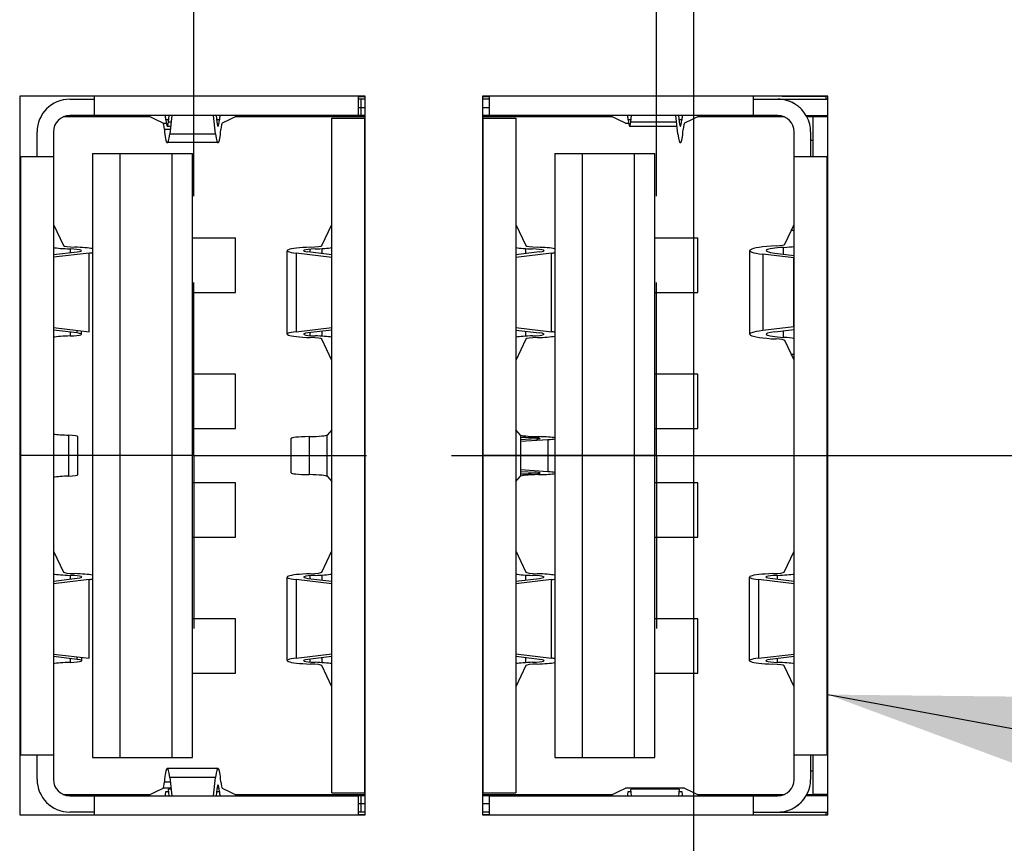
# Model space of a CAD drawing. Header units: inches. Extents: x 0.2 to 16.8, y 0.2 to 10.8.
# Tile 7 of 18: x 9 to 9.7, y 6 to 6.6. Entities that reach past the tile are written whole.
import ezdxf

# ---------------------------------------------------------------- set-up
doc = ezdxf.new("R2010")
doc.units = ezdxf.units.IN
doc.header["$LTSCALE"] = 0.935
doc.header["$MEASUREMENT"] = 0
doc.linetypes.add('CENTER', pattern=[0.6, 0.375, -0.075, 0.075, -0.075])
doc.layers.get('0').update_dxf_attribs({"linetype": 'CONTINUOUS'})
for name, color, linetype in [('02___PRT_ALL_AXES', 7, 'CONTINUOUS'), ('DETAIL', 7, 'CONTINUOUS'), ('DIMENSIONS', 7, 'CONTINUOUS')]:
    doc.layers.add(name, color=color, linetype=linetype)
doc.styles.get("Standard").update_dxf_attribs({"font": 'txt', "width": 0.8})
doc.dimstyles.new('DIMSTYLE_1', dxfattribs={"dimtxt": 0.125, "dimasz": 0.18, "dimexe": 0.18, "dimexo": 0.0625, "dimgap": 0.09, "dimtad": 0, "dimtih": 1, "dimtoh": 1, "dimdec": 3, "dimzin": 4, "dimdsep": 46, "dimtxsty": 'STANDARD', "dimblk": '_FILLED', "dimblk1": '_FILLED', "dimblk2": '_FILLED', "dimcen": 0.09, "dimadec": 0, "dimazin": 0, "dimtp": 0.01, "dimtm": 0.01, "dimtfac": 1, "dimtdec": 3, "dimtofl": 0, "dimtmove": 0, "dimatfit": 3, "dimldrblk": '_FILLED', "dimfxl": 1, "dimtolj": 1, "dimtzin": 4, "dimarcsym": 0})
doc.dimstyles.get("Standard").update_dxf_attribs({"dimtxt": 0.125, "dimasz": 0.18, "dimexe": 0.18, "dimexo": 0.0625, "dimgap": 0.09, "dimtad": 0, "dimtih": 1, "dimtoh": 1, "dimdec": 3, "dimzin": 4, "dimdsep": 46, "dimtxsty": 'STANDARD', "dimblk": '_FILLED', "dimblk1": '_FILLED', "dimblk2": '_FILLED', "dimcen": 0.09, "dimadec": 0, "dimazin": 0, "dimtol": 1, "dimtp": 0.01, "dimtm": 0.01, "dimtfac": 1, "dimtdec": 3, "dimtofl": 0, "dimtmove": 0, "dimatfit": 3, "dimldrblk": '_FILLED', "dimfxl": 1, "dimtolj": 1, "dimtzin": 4, "dimarcsym": 0})

# ---------------------------------------------------------------- blocks, each defined once
blk = doc.blocks.new('*D3')
at = {"layer": 'DIMENSIONS', "color": 2, "linetype": 'CONTINUOUS'}
blk.add_line((9.31423, 6.27703), (11.03123, 6.27703), dxfattribs=at)
at = {"layer": 'DIMENSIONS', "color": 2, "linetype": 'CONTINUOUS', "insert": (11.09373, 6.33953), "char_height": 0.125, "width": 1.325, "attachment_point": 1, "line_spacing_factor": 0.9}
blk.add_mtext('2.963{\\Ftxt.shx;\\W1.000000;\\H0.125000; }[75.25]', dxfattribs=at)
blk = doc.blocks.new('_FILLED')
at = {"color": 0, "linetype": 'BYBLOCK'}
blk.add_solid([(0, 0), (-1, 0.1736), (-1, -0.1736)], dxfattribs=at)
blk = doc.blocks.new('*D26')
at = {"layer": 'DIMENSIONS', "color": 2, "linetype": 'CONTINUOUS'}
blk.add_line((9.12773, 6.46463), (9.12773, 8.94453), dxfattribs=at)
at = {"layer": 'DIMENSIONS', "color": 2, "linetype": 'CONTINUOUS', "insert": (9.06523, 9.00703), "char_height": 0.125, "width": 1.225, "attachment_point": 1, "rotation": 90, "line_spacing_factor": 0.9}
blk.add_mtext('.723{\\Ftxt.shx;\\W1.000000;\\H0.125000; }[18.36]', dxfattribs=at)
blk = doc.blocks.new('*D27')
at = {"layer": 'DIMENSIONS', "color": 2, "linetype": 'CONTINUOUS'}
blk.add_line((9.46273, 6.46463), (9.46273, 8.94453), dxfattribs=at)
at = {"layer": 'DIMENSIONS', "color": 2, "linetype": 'CONTINUOUS', "insert": (9.40023, 9.00703), "char_height": 0.125, "width": 1.125, "attachment_point": 1, "rotation": 90, "line_spacing_factor": 0.9}
blk.add_mtext('.388{\\Ftxt.shx;\\W1.000000;\\H0.125000; }[9.86]', dxfattribs=at)
blk = doc.blocks.new('*D28')
at = {"layer": 'DIMENSIONS', "color": 2, "linetype": 'CONTINUOUS'}
for p, q in [((9.68746, 8.67091), (9.68746, 8.94453)), ((9.48973, 8.52366), (9.68746, 8.67091)), ((9.48973, 5.72263), (9.48973, 8.52366))]:
    blk.add_line(p, q, dxfattribs=at)
at = {"layer": 'DIMENSIONS', "color": 2, "linetype": 'CONTINUOUS', "insert": (9.62496, 9.00703), "char_height": 0.125, "width": 1.125, "attachment_point": 1, "rotation": 90, "line_spacing_factor": 0.9}
blk.add_mtext('.361{\\Ftxt.shx;\\W1.000000;\\H0.125000; }[9.17]', dxfattribs=at)

msp = doc.modelspace()

# ---------------------------------------------------------------- linework, layer by layer
at = {"color": 6, "linetype": 'CONTINUOUS'}
for p, q in [((9.00173, 6.53703), (9.00173, 6.01703)), ((9.25173, 6.53703), (9.00173, 6.53703)), ((9.05563, 6.53703), (9.05563, 6.523)), ((9.24697, 6.523), (9.24697, 6.53703)), ((9.25173, 6.01703), (9.25173, 6.53703)), ((9.33673, 6.53703), (9.33673, 6.01703)), ((9.58673, 6.53703), (9.33673, 6.53703)), ((9.34146, 6.53703), (9.34146, 6.523)), ((9.5328, 6.523), (9.5328, 6.53703)), ((9.58516, 6.53703), (9.58516, 6.53677)), ((9.58673, 6.01703), (9.58673, 6.53703)), ((9.03792, 6.53481), (9.05563, 6.53481)), ((9.24697, 6.5289), (9.25173, 6.5289)), ((9.33673, 6.5289), (9.34146, 6.5289)), ((9.5328, 6.53481), (9.58673, 6.53481)), ((9.0961, 6.52201), (9.0332, 6.52201)), ((9.24697, 6.523), (9.03792, 6.523)), ((9.1435, 6.50972), (9.14193, 6.523)), ((9.14384, 6.523), (9.14439, 6.51835)), ((9.15975, 6.523), (9.14831, 6.51755)), ((9.25173, 6.52201), (9.15768, 6.52201)), ((9.22768, 6.03284), (9.22768, 6.52103)), ((9.2513, 6.52103), (9.2513, 6.03284)), ((9.43075, 6.52201), (9.33673, 6.52201)), ((9.33713, 6.03284), (9.33713, 6.52103)), ((9.55052, 6.523), (9.34146, 6.523)), ((9.36075, 6.52103), (9.36075, 6.03284)), ((9.47848, 6.523), (9.47903, 6.51835)), ((9.4944, 6.523), (9.48296, 6.51755)), ((9.55524, 6.52201), (9.49233, 6.52201)), ((9.57097, 6.523), (9.58673, 6.523)), ((9.58673, 6.52201), (9.57611, 6.52201)), ((9.10548, 6.51755), (9.10776, 6.51755)), ((9.10959, 6.51991), (9.10749, 6.51991)), ((9.11093, 6.5152), (9.10852, 6.5152)), ((9.1094, 6.51835), (9.11131, 6.51835)), ((9.1463, 6.51991), (9.1442, 6.51991)), ((9.44423, 6.51991), (9.44213, 6.51991)), ((9.4775, 6.5152), (9.44317, 6.5152)), ((9.44405, 6.51835), (9.47713, 6.51835)), ((9.48095, 6.51991), (9.47885, 6.51991)), ((9.0143, 6.49347), (9.0143, 6.51118)), ((9.02611, 6.51118), (9.02611, 6.04268)), ((9.11066, 6.51285), (9.10645, 6.51285)), ((9.11029, 6.50972), (9.1435, 6.50972)), ((9.56233, 6.04268), (9.56233, 6.51118)), ((9.57414, 6.51118), (9.57414, 6.49347)), ((9.14527, 6.5034), (9.10852, 6.5034)), ((9.00173, 6.49347), (9.02611, 6.49347)), ((9.00249, 6.0604), (9.00249, 6.49347)), ((9.05445, 6.49544), (9.05445, 6.05843)), ((9.07414, 6.49544), (9.07414, 6.05843)), ((9.11193, 6.49544), (9.11193, 6.05843)), ((9.12689, 6.05843), (9.12689, 6.49544)), ((9.3891, 6.49544), (9.3891, 6.05843)), ((9.40878, 6.49544), (9.40878, 6.05843)), ((9.44658, 6.49544), (9.44658, 6.05843)), ((9.46154, 6.05843), (9.46154, 6.49544)), ((9.56233, 6.49347), (9.58673, 6.49347)), ((9.58595, 6.49347), (9.58595, 6.0604)), ((9.22037, 6.4289), (9.22768, 6.44426)), ((9.36075, 6.44426), (9.36807, 6.4289)), ((9.56038, 6.44005), (9.56233, 6.44414)), ((9.55552, 6.42983), (9.56035, 6.43999)), ((9.12689, 6.43441), (9.15799, 6.43441)), ((9.158, 6.39504), (9.158, 6.43441)), ((9.46154, 6.43441), (9.49264, 6.43441)), ((9.49264, 6.39504), (9.49264, 6.43441)), ((9.02611, 6.42237), (9.04335, 6.42441)), ((9.05201, 6.42353), (9.02611, 6.42046)), ((9.03817, 6.42654), (9.03817, 6.4238)), ((9.1954, 6.36484), (9.1954, 6.42524)), ((9.20174, 6.42347), (9.20174, 6.36662)), ((9.22768, 6.42041), (9.20174, 6.42347)), ((9.21205, 6.42415), (9.21205, 6.42629)), ((9.22037, 6.42672), (9.22037, 6.42317)), ((9.38669, 6.42347), (9.36075, 6.42041)), ((9.53014, 6.36479), (9.53014, 6.42529)), ((9.53965, 6.42264), (9.53965, 6.36745)), ((9.56202, 6.42), (9.53965, 6.42264)), ((9.54828, 6.42352), (9.56233, 6.42186)), ((9.55463, 6.42277), (9.55463, 6.4276)), ((9.56202, 6.37009), (9.56202, 6.42)), ((9.56202, 6.42), (9.56233, 6.42)), ((9.12689, 6.39504), (9.15799, 6.39504)), ((9.46154, 6.39504), (9.49264, 6.39504)), ((9.03817, 6.36629), (9.03817, 6.36355)), ((9.04335, 6.36567), (9.04335, 6.36758)), ((9.0465, 6.36479), (9.0465, 6.36721)), ((9.20174, 6.36662), (9.22768, 6.36968)), ((9.21205, 6.36379), (9.21205, 6.36593)), ((9.22037, 6.36691), (9.22037, 6.36337)), ((9.36075, 6.36968), (9.38669, 6.36662)), ((9.56202, 6.37009), (9.53965, 6.36745)), ((9.54828, 6.36656), (9.56233, 6.36822)), ((9.55463, 6.36249), (9.55463, 6.36731)), ((9.56202, 6.37009), (9.56233, 6.37009)), ((9.22768, 6.34583), (9.22037, 6.36119)), ((9.36807, 6.36119), (9.36075, 6.34583)), ((9.56035, 6.35009), (9.55552, 6.36025)), ((9.56233, 6.34595), (9.56038, 6.35004)), ((9.15799, 6.33599), (9.12689, 6.33599)), ((9.158, 6.29662), (9.158, 6.33599)), ((9.49264, 6.33599), (9.46154, 6.33599)), ((9.49264, 6.29662), (9.49264, 6.33599)), ((9.12689, 6.29662), (9.15799, 6.29662)), ((9.22768, 6.29563), (9.22426, 6.29185)), ((9.36417, 6.29185), (9.36075, 6.29563)), ((9.46154, 6.29662), (9.49264, 6.29662)), ((9.0373, 6.26213), (9.0373, 6.29173)), ((9.04384, 6.26306), (9.04384, 6.29081)), ((9.19815, 6.26439), (9.19815, 6.28947)), ((9.21122, 6.2907), (9.21122, 6.26317)), ((9.22426, 6.26201), (9.22426, 6.29185)), ((9.36417, 6.28731), (9.38394, 6.28854)), ((9.38394, 6.26532), (9.36417, 6.26655)), ((9.15799, 6.25725), (9.12689, 6.25725)), ((9.158, 6.21788), (9.158, 6.25725)), ((9.22426, 6.26201), (9.22768, 6.25823)), ((9.36075, 6.25823), (9.36417, 6.26201)), ((9.49264, 6.25725), (9.46154, 6.25725)), ((9.49264, 6.21788), (9.49264, 6.25725)), ((9.12689, 6.21788), (9.15799, 6.21788)), ((9.46154, 6.21788), (9.49264, 6.21788)), ((9.22037, 6.19268), (9.22768, 6.20803)), ((9.36075, 6.20803), (9.36807, 6.19268)), ((9.5551, 6.19273), (9.56233, 6.20792)), ((9.02611, 6.18614), (9.04342, 6.18819)), ((9.05205, 6.1873), (9.02611, 6.18424)), ((9.03824, 6.19032), (9.03824, 6.18757)), ((9.1954, 6.12862), (9.1954, 6.18902)), ((9.20174, 6.18725), (9.20174, 6.1304)), ((9.22768, 6.18419), (9.20174, 6.18725)), ((9.21205, 6.18793), (9.21205, 6.19007)), ((9.22037, 6.1905), (9.22037, 6.18695)), ((9.38669, 6.18725), (9.36075, 6.18419)), ((9.53004, 6.12857), (9.53004, 6.18907)), ((9.56233, 6.18424), (9.53639, 6.1873)), ((9.53639, 6.1873), (9.53639, 6.13034)), ((9.54501, 6.18819), (9.56233, 6.18614)), ((9.5502, 6.18757), (9.5502, 6.19032)), ((9.15799, 6.15882), (9.12689, 6.15882)), ((9.158, 6.11945), (9.158, 6.15882)), ((9.49264, 6.15882), (9.46154, 6.15882)), ((9.49264, 6.11945), (9.49264, 6.15882)), ((9.03824, 6.13007), (9.03824, 6.12733)), ((9.04342, 6.12946), (9.04342, 6.13136)), ((9.0466, 6.12857), (9.0466, 6.13099)), ((9.20174, 6.1304), (9.22768, 6.13346)), ((9.21205, 6.12757), (9.21205, 6.12971)), ((9.22037, 6.13069), (9.22037, 6.12715)), ((9.36075, 6.13346), (9.38669, 6.1304)), ((9.53639, 6.13034), (9.56233, 6.1334)), ((9.56233, 6.1315), (9.54501, 6.12946)), ((9.5502, 6.12733), (9.5502, 6.13007)), ((9.22768, 6.10961), (9.22037, 6.12497)), ((9.36807, 6.12497), (9.36075, 6.10961)), ((9.56233, 6.10973), (9.5551, 6.12491)), ((9.12689, 6.11945), (9.15799, 6.11945)), ((9.46154, 6.11945), (9.49264, 6.11945)), ((9.00173, 6.0604), (9.02611, 6.0604)), ((9.0143, 6.04268), (9.0143, 6.0604)), ((9.05445, 6.05843), (9.12689, 6.05843)), ((9.56233, 6.0604), (9.58673, 6.0604)), ((9.57414, 6.0604), (9.57414, 6.04268)), ((9.14527, 6.05046), (9.10852, 6.05046)), ((9.1435, 6.04414), (9.11029, 6.04414)), ((9.14193, 6.03087), (9.1435, 6.04414)), ((9.11121, 6.03632), (9.10548, 6.03632)), ((9.10645, 6.04101), (9.11066, 6.04101)), ((9.14603, 6.03632), (9.14452, 6.03632)), ((9.14831, 6.03632), (9.15975, 6.03087)), ((9.0332, 6.03185), (9.0961, 6.03185)), ((9.03792, 6.03087), (9.24697, 6.03087)), ((9.05563, 6.03087), (9.05563, 6.01703)), ((9.14439, 6.03551), (9.14384, 6.03087)), ((9.15768, 6.03185), (9.25173, 6.03185)), ((9.24697, 6.01703), (9.24697, 6.03087)), ((9.33673, 6.03185), (9.43075, 6.03185)), ((9.34146, 6.03087), (9.55052, 6.03087)), ((9.34146, 6.03087), (9.34146, 6.01703)), ((9.49233, 6.03185), (9.55524, 6.03185)), ((9.5328, 6.01703), (9.5328, 6.03087)), ((9.58673, 6.03087), (9.57097, 6.03087)), ((9.58673, 6.03185), (9.57611, 6.03185)), ((9.25173, 6.02496), (9.24697, 6.02496)), ((9.34146, 6.02496), (9.33673, 6.02496)), ((9.00173, 6.01703), (9.25173, 6.01703)), ((9.05563, 6.01906), (9.03792, 6.01906)), ((9.33673, 6.01703), (9.58673, 6.01703)), ((9.5328, 6.01906), (9.58673, 6.01906)), ((9.55367, 6.01703), (9.55367, 6.01709)), ((9.58516, 6.01709), (9.58516, 6.01703))]:
    msp.add_line(p, q, dxfattribs=at)
at = {"color": 7, "linetype": 'CONTINUOUS'}
for p, q in [((9.24697, 6.53677), (9.25173, 6.53677)), ((9.33673, 6.53677), (9.34146, 6.53677)), ((9.55367, 6.53677), (9.55367, 6.53703)), ((9.58516, 6.53677), (9.55367, 6.53677)), ((9.58516, 6.53677), (9.58516, 6.53481)), ((9.25173, 6.53481), (9.24697, 6.53481)), ((9.24855, 6.53481), (9.24855, 6.523)), ((9.34146, 6.53481), (9.33673, 6.53481)), ((9.06351, 6.523), (9.06351, 6.52201)), ((9.08556, 6.523), (9.08556, 6.52201)), ((9.10548, 6.51755), (9.09404, 6.523)), ((9.1094, 6.51835), (9.10995, 6.523)), ((9.11185, 6.523), (9.11029, 6.50972)), ((9.16193, 6.523), (9.16193, 6.52201)), ((9.22768, 6.52103), (9.25173, 6.52103)), ((9.2328, 6.523), (9.2328, 6.52201)), ((9.25173, 6.523), (9.24697, 6.523)), ((9.34146, 6.523), (9.33673, 6.523)), ((9.33673, 6.52103), (9.36075, 6.52103)), ((9.44013, 6.51755), (9.42868, 6.523)), ((9.44405, 6.51835), (9.4446, 6.523)), ((9.47815, 6.50972), (9.47658, 6.523)), ((9.57611, 6.52201), (9.57151, 6.52201)), ((9.57611, 6.49347), (9.57611, 6.52201)), ((9.58516, 6.523), (9.58516, 6.52201)), ((9.44013, 6.51755), (9.44241, 6.51755)), ((9.57414, 6.50528), (9.57611, 6.50528)), ((9.05445, 6.49544), (9.12689, 6.49544)), ((9.3891, 6.49544), (9.46154, 6.49544)), ((9.02611, 6.44412), (9.03333, 6.42896)), ((9.55993, 6.44005), (9.56233, 6.44005)), ((9.05201, 6.36656), (9.05201, 6.42353)), ((9.22768, 6.42231), (9.21037, 6.42435)), ((9.37806, 6.42435), (9.36075, 6.42231)), ((9.36807, 6.42317), (9.36807, 6.42672)), ((9.38669, 6.36662), (9.38669, 6.42347)), ((9.02611, 6.36963), (9.05201, 6.36656)), ((9.04335, 6.36567), (9.02611, 6.36772)), ((9.22768, 6.36777), (9.21037, 6.36573)), ((9.36075, 6.36777), (9.37806, 6.36573)), ((9.36807, 6.36337), (9.36807, 6.36691)), ((9.56233, 6.35004), (9.55993, 6.35004)), ((9.36417, 6.29185), (9.36417, 6.26201)), ((9.37531, 6.28901), (9.36417, 6.28831)), ((9.38394, 6.28854), (9.38394, 6.26532)), ((9.36417, 6.26555), (9.37531, 6.26486)), ((9.02611, 6.20792), (9.03334, 6.19273)), ((9.05205, 6.13034), (9.05205, 6.1873)), ((9.21037, 6.18813), (9.22768, 6.18609)), ((9.36075, 6.18609), (9.37806, 6.18813)), ((9.36807, 6.18695), (9.36807, 6.1905)), ((9.38669, 6.1304), (9.38669, 6.18725)), ((9.02611, 6.1334), (9.05205, 6.13034)), ((9.04342, 6.12946), (9.02611, 6.1315)), ((9.22768, 6.13155), (9.21037, 6.12951)), ((9.37806, 6.12951), (9.36075, 6.13155)), ((9.36807, 6.12715), (9.36807, 6.13069)), ((9.3891, 6.05843), (9.46154, 6.05843)), ((9.57611, 6.03185), (9.57611, 6.0604)), ((9.11029, 6.04414), (9.11185, 6.03087)), ((9.57611, 6.04859), (9.57414, 6.04859)), ((9.09404, 6.03087), (9.10548, 6.03632)), ((9.42868, 6.03087), (9.44013, 6.03632)), ((9.48296, 6.03632), (9.44013, 6.03632)), ((9.48296, 6.03632), (9.4944, 6.03087)), ((9.06351, 6.03185), (9.06351, 6.03087)), ((9.08556, 6.03185), (9.08556, 6.03087)), ((9.10749, 6.03395), (9.10959, 6.03395)), ((9.11131, 6.03551), (9.1094, 6.03551)), ((9.10995, 6.03087), (9.1094, 6.03551)), ((9.1442, 6.03395), (9.1463, 6.03395)), ((9.16193, 6.03185), (9.16193, 6.03087)), ((9.22768, 6.03284), (9.25173, 6.03284)), ((9.2328, 6.03185), (9.2328, 6.03087)), ((9.25173, 6.03087), (9.24697, 6.03087)), ((9.24855, 6.03087), (9.24855, 6.01906)), ((9.33673, 6.03284), (9.36075, 6.03284)), ((9.34146, 6.03087), (9.33673, 6.03087)), ((9.44213, 6.03395), (9.44423, 6.03395)), ((9.47903, 6.03551), (9.44405, 6.03551)), ((9.4446, 6.03087), (9.44405, 6.03551)), ((9.47903, 6.03551), (9.47848, 6.03087)), ((9.47885, 6.03395), (9.48095, 6.03395)), ((9.57151, 6.03185), (9.57611, 6.03185)), ((9.58516, 6.03185), (9.58516, 6.03087)), ((9.25173, 6.01906), (9.24697, 6.01906)), ((9.25173, 6.01709), (9.24697, 6.01709)), ((9.34146, 6.01906), (9.33673, 6.01906)), ((9.34146, 6.01709), (9.33673, 6.01709)), ((9.5328, 6.01709), (9.58516, 6.01709)), ((9.58516, 6.01906), (9.58516, 6.01709))]:
    msp.add_line(p, q, dxfattribs=at)
at = {"color": 6, "linetype": 'CONTINUOUS'}
for centre, radius, start, end in [((9.03792, 6.51118), 0.02362, 90, 180), ((9.55052, 6.51118), 0.02362, 37.38864, 90), ((9.55052, 6.51118), 0.01181, 0, 90), ((9.55052, 6.51118), 0.02362, 13.46774, 28.61427), ((9.03792, 6.04268), 0.02362, 180, 270), ((9.55052, 6.04268), 0.01181, 270, 360), ((9.55052, 6.04268), 0.02362, 300.68848, 346.53148), ((9.55052, 6.04268), 0.02362, 285.3403, 290.45487)]:
    msp.add_arc(centre, radius, start, end, dxfattribs=at)
at = {"color": 7, "linetype": 'CONTINUOUS'}
for centre, radius, start, end in [((9.55052, 6.51118), 0.02362, 74.65972, 90), ((9.55052, 6.51118), 0.02362, 59.31152, 69.54843), ((9.55052, 6.51118), 0.02362, 43.9619, 53.1793), ((9.03792, 6.51118), 0.01181, 90, 180), ((9.55052, 6.51118), 0.02362, 28.61427, 37.38864), ((9.55052, 6.51118), 0.02362, 0, 13.46774), ((9.55529, 6.40074), 0.03958, 79.77191, 83.26727), ((9.5553, 6.38927), 0.0395, 276.7294, 280.23143), ((9.03792, 6.04268), 0.01181, 180, 270), ((9.55052, 6.04268), 0.02362, 346.53148, 360), ((9.55052, 6.04268), 0.02362, 322.61278, 331.3854), ((9.55052, 6.04268), 0.02362, 290.45487, 300.68848), ((9.55052, 6.04268), 0.02362, 306.8219, 316.03813), ((9.55052, 6.04268), 0.02362, 270, 285.3403)]:
    msp.add_arc(centre, radius, start, end, dxfattribs=at)
for centre, major_axis, ratio, start_param, end_param in [((9.10541, 6.50583), (0, 0.02353), 0.110072, -0.929241, -0.742437), ((9.44006, 6.50583), (0, 0.02353), 0.110072, -0.929241, -0.742437), ((9.10541, 6.50583), (0, 0.01173), 0.110072, -0.929241, -0.05236), ((9.10852, 6.52693), (0, 0.01173), 0.110072, -4.070834, -2.391101), ((9.44317, 6.52693), (0, 0.01173), 0.110072, -4.070834, -2.391101), ((9.48302, 6.50583), (0, 0.01173), 0.110072, 0.05236, 0.929241), ((9.10852, 6.52693), (0, 0.02353), 0.110072, 2.212351, 3.892084), ((9.47991, 6.52693), (0, 0.02353), 0.110072, -3.892084, -2.212351), ((9.04512, 6.42902), (0.01181, 0), 0.11004, -3.089233, -1.86967), ((9.37986, 6.42897), (0.01181, 0), 0.110018, -3.089233, -1.87015), ((9.03469, 6.4253), (0.02362, 0), 0.11004, 0.579628, 1.271922), ((9.03469, 6.4253), (0.02362, 0), 0.11004, -0.747931, -0.579628), ((9.21902, 6.42524), (0.01183, 0), 0.110018, 1.87015, 3.892084), ((9.20857, 6.42897), (0.02361, 0), 0.110018, -1.271443, -0.627368), ((9.37986, 6.42897), (0.02361, 0), 0.110018, -2.514225, -1.87015), ((9.36941, 6.42524), (0.01183, 0), 0.110018, -0.750492, 1.271443), ((9.36941, 6.42524), (0.02362, 0), 0.110018, 0.585686, 1.271443), ((9.36941, 6.42524), (0.02362, 0), 0.110018, -0.750492, -0.585686), ((9.03469, 6.36479), (0.01181, 0), 0.11004, -1.271922, 0.747931), ((9.21902, 6.36484), (0.01183, 0), 0.110018, 2.391101, 4.413035), ((9.36941, 6.36484), (0.01183, 0), 0.110018, -1.271443, 0.750492), ((9.36941, 6.36484), (0.02362, 0), 0.110018, 0.585686, 0.750492), ((9.04512, 6.36106), (0.02362, 0), 0.11004, 1.86967, 2.515772), ((9.20857, 6.36112), (0.02361, 0), 0.110018, 0.627368, 1.271443), ((9.37986, 6.36112), (0.02361, 0), 0.110018, 1.87015, 2.514225), ((9.37986, 6.36112), (0.01181, 0), 0.110018, 1.87015, 3.089233), ((9.36941, 6.36484), (0.02362, 0), 0.110018, -1.271443, -0.585686), ((9.05312, 6.29451), (0.03542, 0), 0.087511, -2.448311, -2.033639), ((9.03203, 6.29081), (0.01181, 0), 0.087511, -0.000002, 1.107954), ((9.38776, 6.29192), (0.02362, 0), 0.057963, -3.089233, -2.033639), ((9.38776, 6.29192), (0.03542, 0), 0.057963, -2.299905, -2.033639), ((9.36667, 6.28947), (0.01181, 0), 0.057963, -0.750492, 1.107954), ((9.36667, 6.28947), (0.02361, 0), 0.057963, 0.31767, 1.107954), ((9.36667, 6.28947), (0.02361, 0), 0.057963, -0.750492, -0.31767), ((9.36667, 6.26439), (0.01181, 0), 0.057963, -1.107954, 0.750492), ((9.36667, 6.26439), (0.02361, 0), 0.057963, 0.31767, 0.750492), ((9.05312, 6.25936), (0.03542, 0), 0.087511, 2.033639, 2.448311), ((9.03203, 6.26306), (0.01181, 0), 0.087511, -1.107954, 0.000002), ((9.38776, 6.26194), (0.03542, 0), 0.057963, 2.033639, 2.299904), ((9.38776, 6.26194), (0.02362, 0), 0.057963, 2.033639, 3.089233), ((9.36667, 6.26439), (0.02361, 0), 0.057963, -1.107954, -0.31767), ((9.04513, 6.1928), (0.01181, 0), 0.11004, -3.089233, -1.867321), ((9.03478, 6.18907), (0.02361, 0), 0.11004, 0.585892, 1.274272), ((9.03478, 6.18907), (0.02361, 0), 0.11004, -0.750492, -0.585892), ((9.21902, 6.18902), (0.01183, 0), 0.110018, 1.87015, 3.892084), ((9.20857, 6.19274), (0.02361, 0), 0.110018, -1.271443, -0.627368), ((9.37986, 6.19274), (0.02361, 0), 0.110018, -2.514225, -1.87015), ((9.37986, 6.19274), (0.01181, 0), 0.110018, -3.089233, -1.87015), ((9.36941, 6.18902), (0.01183, 0), 0.110018, -0.750492, 1.271443), ((9.36941, 6.18902), (0.02362, 0), 0.110018, 0.585686, 1.271443), ((9.36941, 6.18902), (0.02362, 0), 0.110018, -0.750492, -0.585686), ((9.03478, 6.12857), (0.01181, 0), 0.11004, -1.274272, 0.750492), ((9.21902, 6.12862), (0.01183, 0), 0.110018, 2.391101, 4.413035), ((9.36941, 6.12862), (0.01183, 0), 0.110018, -1.271443, 0.750492), ((9.36941, 6.12862), (0.02362, 0), 0.110018, 0.585686, 0.750492), ((9.04513, 6.12484), (0.02361, 0), 0.11004, 1.867321, 2.517385), ((9.20857, 6.1249), (0.02361, 0), 0.110018, 0.627368, 1.271443), ((9.37986, 6.1249), (0.02361, 0), 0.110018, 1.87015, 2.514225), ((9.37986, 6.1249), (0.01181, 0), 0.110018, 1.87015, 3.089233), ((9.36941, 6.12862), (0.02362, 0), 0.110018, -1.271443, -0.585686), ((9.10852, 6.02693), (0, 0.02353), 0.110072, 5.532694, 7.212427), ((9.10541, 6.04804), (0, 0.01173), 0.110072, -3.089233, -2.212351), ((9.14527, 6.02693), (0, 0.01173), 0.110072, -0.929241, 0.750492), ((9.10541, 6.04804), (0, 0.02353), 0.110072, -2.399157, -2.212351), ((9.44006, 6.04804), (0, 0.02353), 0.110072, -2.399157, -2.212351), ((9.48302, 6.04804), (0, 0.02353), 0.110072, -4.070834, -3.88403)]:
    msp.add_ellipse(centre, major_axis=major_axis, ratio=ratio, start_param=start_param, end_param=end_param, dxfattribs=at)
at = {"color": 6, "linetype": 'CONTINUOUS'}
for centre, major_axis, ratio, start_param, end_param in [((9.14838, 6.50583), (0, 0.02353), 0.110072, 0.742436, 0.929241), ((9.48302, 6.50583), (0, 0.02353), 0.110072, 0.742436, 0.929241), ((9.14527, 6.52693), (0, 0.01173), 0.110072, 2.391101, 4.070834), ((9.14838, 6.50583), (0, 0.01173), 0.110072, 0.05236, 0.929241), ((9.47991, 6.52693), (0, 0.01173), 0.110072, 2.391101, 4.070834), ((9.14527, 6.52693), (0, 0.02353), 0.110072, -3.892084, -2.212351), ((9.20857, 6.42897), (0.01181, 0), 0.110018, -1.271443, -0.05236), ((9.56556, 6.42529), (0.03542, 0), 0.11004, 8.334609, 10.17527), ((9.54372, 6.4299), (0.01181, 0), 0.11004, -1.090169, -0.05236), ((9.54372, 6.4299), (0.02361, 0), 0.11004, -1.090169, -0.653437), ((9.04512, 6.42902), (0.02362, 0), 0.11004, -2.515773, -1.86967), ((9.03469, 6.4253), (0.01181, 0), 0.11004, 5.535254, 7.555107), ((9.21902, 6.42524), (0.02362, 0), 0.110018, 8.153335, 10.17527), ((9.56556, 6.42529), (0.02362, 0), 0.11004, 2.051423, 3.892084), ((9.21902, 6.36484), (0.02362, 0), 0.110018, 2.391101, 4.413035), ((9.56556, 6.36479), (0.03542, 0), 0.11004, 2.391101, 4.231762), ((9.56556, 6.36479), (0.02362, 0), 0.11004, 2.391101, 4.231762), ((9.20857, 6.36112), (0.01181, 0), 0.110018, 0.05236, 1.271443), ((9.54372, 6.36018), (0.01181, 0), 0.11004, 0.05236, 1.090169), ((9.54372, 6.36018), (0.02361, 0), 0.11004, 0.65344, 1.090169), ((9.22176, 6.28947), (0.02361, 0), 0.057963, 2.033639, 3.141299), ((9.20067, 6.29192), (0.02362, 0), 0.057963, -1.107954, -0.05236), ((9.22176, 6.26439), (0.02361, 0), 0.057963, -3.141299, -2.033639), ((9.20067, 6.26194), (0.02362, 0), 0.057963, 0.05236, 1.107954), ((9.04513, 6.1928), (0.02361, 0), 0.11004, -2.517385, -1.867321), ((9.03478, 6.18907), (0.01181, 0), 0.11004, 5.532694, 7.557457), ((9.21902, 6.18902), (0.02362, 0), 0.110018, 8.153335, 10.17527), ((9.20857, 6.19274), (0.01181, 0), 0.110018, -1.271443, -0.05236), ((9.55365, 6.18907), (0.02361, 0), 0.11004, 8.150506, 10.17527), ((9.55365, 6.18907), (0.01181, 0), 0.11004, 1.867321, 3.892084), ((9.5433, 6.1928), (0.01181, 0), 0.11004, -1.274272, -0.05236), ((9.5433, 6.1928), (0.02361, 0), 0.11004, -1.274272, -0.624208), ((9.21902, 6.12862), (0.02362, 0), 0.110018, 2.391101, 4.413035), ((9.55365, 6.12857), (0.02361, 0), 0.11004, 2.391101, 4.415864), ((9.55365, 6.12857), (0.01181, 0), 0.11004, 8.674286, 10.69905), ((9.20857, 6.1249), (0.01181, 0), 0.110018, 0.05236, 1.271443), ((9.5433, 6.12484), (0.01181, 0), 0.11004, 0.05236, 1.274272), ((9.5433, 6.12484), (0.02361, 0), 0.11004, 0.624211, 1.274272), ((9.14527, 6.02693), (0, 0.02353), 0.110072, 5.353944, 7.033677), ((9.14838, 6.04804), (0, 0.01173), 0.110072, -4.070834, -3.193953), ((9.14838, 6.04804), (0, 0.02353), 0.110072, -4.070834, -3.88403)]:
    msp.add_ellipse(centre, major_axis=major_axis, ratio=ratio, start_param=start_param, end_param=end_param, dxfattribs=at)
at = {"layer": '02___PRT_ALL_AXES', "color": 7, "linetype": 'CENTER'}
for p, q in [((9.12773, 6.27703), (9.12773, 6.40213)), ((9.46273, 6.27703), (9.46273, 6.40213)), ((9.12773, 6.27703), (9.00263, 6.27703)), ((9.12773, 6.27703), (9.12773, 6.15193)), ((9.12773, 6.27703), (9.25283, 6.27703)), ((9.46273, 6.27703), (9.33763, 6.27703)), ((9.46273, 6.27703), (9.58783, 6.27703)), ((9.46273, 6.27703), (9.46273, 6.15193))]:
    msp.add_line(p, q, dxfattribs=at)

# ---------------------------------------------------------------- dimensions: what is measured, and where the dimension line sits
at = {"layer": 'DIMENSIONS', "color": 2, "linetype": 'CONTINUOUS'}
for feature_location, offset, dtype, origin, picture, middle in [((9.12773, 6.46463), (0, 2.4799), 1, (9.85073, 6.40213), '*D26', (9.12773, 9.61953)), ((9.46273, 6.46463), (0, 2.4799), 1, (9.85073, 6.40213), '*D27', (9.46273, 9.56953)), ((9.4897261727, 5.7226323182), (0.1977330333, 3.2219), 0, (9.8507261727, 5.6601323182), '*D28', (9.687459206, 9.5695323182)), ((9.31423, 6.27703), (1.717, 0), 0, (9.25173, 3.31432), '*D3', (11.75623, 6.27703))]:
    dim = msp.add_ordinate_dim(feature_location=feature_location, offset=offset, dtype=dtype, origin=origin, dimstyle='DIMSTYLE_1', dxfattribs=at)
    dim.commit()
    dim.dimension.update_dxf_attribs({"geometry": picture, "text_midpoint": middle})

# ---------------------------------------------------------------- leaders
at = {"layer": 'DETAIL', "color": 2, "linetype": 'CONTINUOUS'}
msp.add_leader([(9.58673, 6.10402), (11.09373, 5.82582), (11.27373, 5.82582)], dimstyle='STANDARD', override={"dimtad": 0}, dxfattribs=at)

doc.saveas('drawing.dxf')
